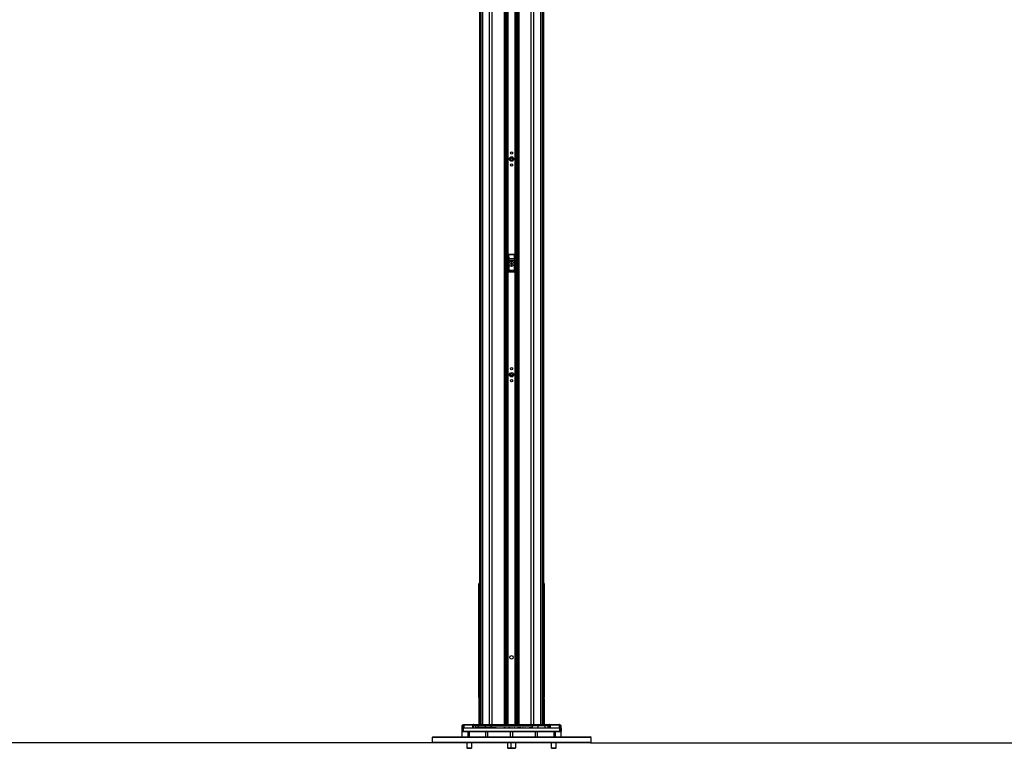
# Model space of a CAD drawing. Header units: millimetres. Extents: x 20 to 26560, y 40 to 17955.
# Tile 11 of 90: x 8008 to 11973, y 1482 to 4413. Entities that reach past the tile are written whole.
import ezdxf

# ---------------------------------------------------------------- set-up
doc = ezdxf.new("R2010")
doc.units = ezdxf.units.MM
doc.header["$LTSCALE"] = 2
doc.layers.add('COMPONENT_GEOMETRY', color=7, linetype='Continuous')
doc.styles.add('SLDTEXTSTYLE0', font='TXT', dxfattribs={"width": 0.75})
doc.dimstyles.new('SLDDIMSTYLE0', dxfattribs={"dimtxt": 150, "dimasz": 6.604, "dimexe": 0, "dimexo": 0.0625, "dimgap": 37.5, "dimtad": 0, "dimtih": 1, "dimtoh": 1, "dimdec": 1, "dimrnd": 1e-09, "dimzin": 12, "dimdsep": 46, "dimtxsty": 'SLDTEXTSTYLE0', "dimsah": 1, "dimcen": 0.09, "dimadec": 0, "dimazin": 3, "dimtfac": 1, "dimtdec": 1, "dimtofl": 0, "dimtmove": 0, "dimatfit": 3, "dimfxl": 1, "dimfrac": 2, "dimtolj": 1, "dimtzin": 12, "dimarcsym": 0})

# ---------------------------------------------------------------- blocks, each defined once
blk = doc.blocks.new('_D_3')
at = {"layer": 'COMPONENT_GEOMETRY', "color": 7}
for p, q in [((9873.9, 7345), (7394.1, 7345)), ((7400.4, 7345), (7400.4, 4671)), ((7100.3, 4640.5), (7054.6, 4640.5)), ((7054.6, 4640.5), (7054.6, 4402.4)), ((7700.5, 4640.5), (7746.2, 4640.5)), ((7746.2, 4640.5), (7746.2, 4402.4)), ((7054.6, 4402.4), (7100.3, 4402.4)), ((7746.2, 4402.4), (7700.5, 4402.4)), ((7400.4, 1504), (7400.4, 4177.9)), ((9668.8, 1504), (7394.1, 1504))]:
    blk.add_line(p, q, dxfattribs=at)
for points in [[(7400.4, 7345), (7399.4, 7338.4), (7401.4, 7338.4)], [(7400.4, 1504), (7401.4, 1510.6), (7399.4, 1510.6)]]:
    blk.add_solid(points, dxfattribs=at)
at = {"layer": 'COMPONENT_GEOMETRY', "color": 7, "char_height": 150, "attachment_point": 1, "style": 'SLDTEXTSTYLE0'}
for s, insert in [('9\'6.98"', (7100.3, 4595.7)), ('2920.5mm', (6908.1, 4371.3))]:
    blk.add_mtext(s, dxfattribs=dict(at, insert=insert))
blk = doc.blocks.new('_D_4')
at = {"layer": 'COMPONENT_GEOMETRY', "color": 7}
for p, q in [((13862.7, 5870.3), (13344, 5870.3)), ((13350.4, 5870.3), (13350.4, 3933.6)), ((13050.3, 3903.2), (13004.6, 3903.2)), ((13004.6, 3903.2), (13004.6, 3665)), ((13650.5, 3903.2), (13696.2, 3903.2)), ((13696.2, 3903.2), (13696.2, 3665)), ((13004.6, 3665), (13050.3, 3665)), ((13696.2, 3665), (13650.5, 3665)), ((13350.4, 1504), (13350.4, 3440.6)), ((10307.8, 1504), (13356.7, 1504))]:
    blk.add_line(p, q, dxfattribs=at)
for points in [[(13350.4, 5870.3), (13349.4, 5863.7), (13351.4, 5863.7)], [(13350.4, 1504), (13351.4, 1510.6), (13349.4, 1510.6)]]:
    blk.add_solid(points, dxfattribs=at)
at = {"layer": 'COMPONENT_GEOMETRY', "color": 7, "char_height": 150, "attachment_point": 1, "style": 'SLDTEXTSTYLE0'}
for s, insert in [('7\'1.95"', (13050.3, 3858.4)), ('2183.2mm', (12858.1, 3634))]:
    blk.add_mtext(s, dxfattribs=dict(at, insert=insert))

msp = doc.modelspace()

# ---------------------------------------------------------------- linework, layer by layer
at = {"color": 8, "linetype": 'Continuous', "lineweight": 25}
for p, q in [((9865.56, 1576.96), (9865.56, 7324.96)), ((9871.02, 7324.96), (9871.02, 1576.96)), ((9899.27, 1576.96), (9899.27, 7324.96)), ((9909.47, 7324.96), (9909.47, 1576.96)), ((9959.38, 1576.96), (9959.38, 7324.96)), ((10017.24, 7324.96), (10017.24, 1576.96)), ((10067.15, 1576.96), (10067.15, 7324.96)), ((10077.35, 7324.96), (10077.35, 1576.96)), ((10105.6, 1576.96), (10105.6, 7324.96)), ((10111.06, 7324.96), (10111.06, 1576.96)), ((9966.59, 1576.96), (9966.59, 5894.85)), ((9969.42, 5894.85), (9969.42, 1576.96)), ((9972.42, 1576.96), (9972.42, 5894.75)), ((9973.84, 5894.73), (9973.84, 1576.96)), ((10002.78, 1576.96), (10002.78, 5894.73)), ((10004.19, 5894.75), (10004.19, 1576.96)), ((10007.19, 1576.96), (10007.19, 5894.85)), ((10010.02, 5894.85), (10010.02, 1576.96)), ((9858.76, 5794.5), (9858.76, 1576.96)), ((10117.86, 1576.96), (10117.86, 5794.52)), ((9857.12, 2142.04), (9858.75, 2142.04)), ((10117.87, 2142.04), (10119.49, 2142.04)), ((10119.9, 2141.61), (10119.49, 2142.04)), ((9858.75, 1732.97), (9857.12, 1732.97)), ((10117.87, 1732.97), (10119.49, 1732.97)), ((9857.3, 1680.66), (9858.75, 1680.66)), ((9857.3, 1576.96), (9857.3, 1680.66)), ((10119.32, 1680.66), (10117.87, 1680.66)), ((10119.32, 1680.66), (10119.3, 1680.93)), ((10119.32, 1680.66), (10119.32, 1576.96)), ((9836.47, 1576.95), (9795.44, 1576.95)), ((9846.02, 1576.37), (9837.79, 1576.37)), ((9926.99, 1564.92), (9904.79, 1564.92)), ((9964.35, 1564.92), (9956.98, 1564.92)), ((9975.86, 1564.92), (9972.72, 1564.92)), ((9982.12, 1564.92), (9979.15, 1564.92)), ((9991.44, 1564.92), (9988.99, 1564.92)), ((10001.41, 1564.92), (9998.75, 1564.92)), ((10004.3, 1564.92), (10003.81, 1564.92)), ((10026, 1564.92), (10012.09, 1564.92)), ((10035.11, 1564.92), (10032.73, 1564.92)), ((10042.52, 1564.92), (10041.85, 1564.92)), ((10071.83, 1564.92), (10059.26, 1564.92)), ((10130.59, 1576.37), (10138.83, 1576.37)), ((10181.18, 1576.95), (10140.14, 1576.95))]:
    msp.add_line(p, q, dxfattribs=at)
at = {"color": 7, "linetype": 'Continuous', "lineweight": 25}
for p, q in [((9963.67, 1576.96), (9963.67, 7324.96)), ((10012.95, 7324.96), (10012.95, 1576.96)), ((9858.75, 5794.49), (9858.75, 1576.96)), ((10117.87, 1576.96), (10117.87, 5794.52)), ((9975.31, 3467.96), (9975.31, 3399.96)), ((9975.49, 3467.78), (9975.31, 3467.96)), ((9975.82, 3452.21), (9975.49, 3467.78)), ((9976.31, 3468.96), (9976.48, 3468.78)), ((10000.31, 3468.96), (9976.31, 3468.96)), ((9976.48, 3468.78), (9976.48, 3468.16)), ((9976.48, 3468.78), (10000.13, 3468.78)), ((9976.48, 3468.16), (9976.81, 3452.58)), ((10000.13, 3468.16), (9976.48, 3468.16)), ((9976.81, 3452.58), (9999.8, 3452.58)), ((9999.8, 3452.58), (10000.13, 3468.16)), ((10000.13, 3468.78), (10000.31, 3468.96)), ((10000.13, 3468.78), (10000.13, 3468.16)), ((10001.13, 3467.78), (10000.8, 3452.21)), ((10001.31, 3467.96), (10001.13, 3467.78)), ((10001.31, 3399.96), (10001.31, 3467.96)), ((9975.89, 3405.85), (9975.89, 3445.09)), ((9975.89, 3445.09), (9976.89, 3445.09)), ((9976.89, 3445.09), (9976.89, 3405.85)), ((9999.73, 3445.09), (9976.89, 3445.09)), ((9985.28, 3429.27), (9985.33, 3432.74)), ((9988.26, 3427.5), (9985.28, 3429.27)), ((9985.33, 3432.74), (9988.36, 3434.42)), ((9991.28, 3429.18), (9988.26, 3427.5)), ((9988.36, 3434.42), (9991.33, 3432.65)), ((9991.33, 3432.65), (9991.28, 3429.18)), ((9999.73, 3405.85), (9999.73, 3445.09)), ((10000.73, 3445.09), (9999.73, 3445.09)), ((10000.73, 3445.09), (10000.73, 3405.85)), ((9975.89, 3405.85), (9976.89, 3405.85)), ((9976.3, 3398.96), (10000.31, 3398.96)), ((9976.39, 3400.04), (10000.23, 3400.04)), ((9999.78, 3403.87), (9976.84, 3403.87)), ((9976.89, 3405.85), (9999.73, 3405.85)), ((10000.73, 3405.85), (9999.73, 3405.85)), ((9856.71, 2141.61), (9856.71, 1718.69)), ((9857.12, 1732.97), (9857.12, 2142.04)), ((10119.49, 2142.04), (10119.49, 1732.97)), ((10119.91, 1718.69), (10119.91, 2141.61)), ((9856.71, 1718.69), (9856.71, 1718.98)), ((9856.73, 1718.4), (9856.71, 1718.44)), ((9856.74, 1716.1), (9856.71, 1717.26)), ((9856.71, 1715.29), (9856.71, 1702.18)), ((9856.76, 1715.4), (9856.75, 1715.64)), ((10119.68, 1705.27), (10119.7, 1707.57)), ((10119.84, 1705.14), (10119.68, 1705.27)), ((10119.68, 1704.48), (10119.84, 1705.14)), ((10119.7, 1707.57), (10119.83, 1706.49)), ((10119.83, 1706.49), (10119.71, 1708.31)), ((10119.71, 1706.49), (10119.83, 1706.49)), ((10119.71, 1705.14), (10119.84, 1705.14)), ((10119.78, 1705.08), (10119.91, 1705.08)), ((10119.88, 1716.1), (10119.91, 1717.26)), ((10119.91, 1715.29), (10119.91, 1715.39)), ((10119.91, 1702.18), (10119.91, 1715.29)), ((9856.71, 1699.79), (9856.71, 1699.05)), ((9856.72, 1689.59), (9856.71, 1689.46)), ((9856.71, 1689.46), (9856.71, 1685.96)), ((9856.71, 1676.62), (9856.71, 1576.96)), ((9856.91, 1703.29), (9856.72, 1703.29)), ((9856.8, 1692.04), (9856.73, 1689.96)), ((9856.91, 1696.95), (9856.83, 1693.07)), ((9856.95, 1703.43), (9856.93, 1698.55)), ((9857.11, 1689.96), (9857.11, 1692.04)), ((9857.11, 1689.59), (9857.31, 1689.59)), ((9857.3, 1680.66), (9857.31, 1680.93)), ((10119.37, 1680.46), (10119.3, 1681)), ((10119.32, 1680.79), (10119.3, 1681)), ((10119.51, 1690.93), (10119.31, 1690.93)), ((10119.51, 1689.64), (10119.31, 1689.64)), ((10119.51, 1689.4), (10119.31, 1689.4)), ((10119.51, 1690.93), (10119.51, 1689.64)), ((10119.51, 1689.4), (10119.51, 1689.33)), ((10119.61, 1689.4), (10119.51, 1689.4)), ((10119.68, 1702.06), (10119.68, 1704.48)), ((10119.68, 1701.07), (10119.85, 1704.18)), ((10119.7, 1698.4), (10119.68, 1701.07)), ((10119.86, 1703.43), (10119.7, 1698.4)), ((10119.71, 1704.48), (10119.91, 1704.48)), ((10119.85, 1704.18), (10119.71, 1702.45)), ((10119.71, 1704.18), (10119.85, 1704.18)), ((10119.72, 1697.45), (10119.86, 1703.43)), ((10119.76, 1694.78), (10119.72, 1697.45)), ((10119.84, 1691.59), (10119.78, 1693.85)), ((10119.9, 1689.64), (10119.86, 1690.93)), ((10119.9, 1689.46), (10119.91, 1689.4)), ((10119.91, 1701.55), (10119.91, 1699.05)), ((10119.91, 1699.79), (10119.91, 1701.55)), ((10119.91, 1699.05), (10119.91, 1699.79)), ((10119.91, 1685.96), (10119.91, 1689.46)), ((10119.91, 1576.96), (10119.91, 1676.62)), ((9813.23, 1547.96), (9788.35, 1547.96)), ((9788.35, 1547.96), (9788.35, 1527.96)), ((9789.11, 1550.47), (9789.51, 1573.49)), ((9790.31, 1549.96), (9789.3, 1548.95)), ((9790.11, 1549.96), (9789.61, 1549.96)), ((9790.51, 1573.49), (9790.11, 1550.47)), ((9790.11, 1549.96), (9790.11, 1550.47)), ((9790.11, 1550.47), (9792.2, 1550.47)), ((9790.36, 1549.96), (9790.11, 1549.96)), ((9790.36, 1549.96), (10186.26, 1549.96)), ((9791.51, 1575.46), (9791.51, 1574.48)), ((9791.51, 1575.46), (9795.59, 1575.46)), ((9795.19, 1574.48), (9791.51, 1574.48)), ((9792.2, 1550.47), (9792.53, 1562.99)), ((9792.2, 1549.96), (9792.2, 1550.47)), ((9793.2, 1550.47), (10183.41, 1550.47)), ((10183.09, 1562.99), (9793.53, 1562.99)), ((9794.53, 1563.96), (9794.53, 1564.94)), ((9794.53, 1564.94), (9794.88, 1564.94)), ((9794.53, 1563.96), (10182, 1563.96)), ((9794.88, 1564.94), (9795.19, 1574.48)), ((9794.88, 1563.96), (9794.88, 1564.94)), ((9795.19, 1574.48), (9795.19, 1574.49)), ((9795.44, 1576.95), (9795.31, 1575.46)), ((9836.61, 1575.46), (9795.59, 1575.46)), ((9795.85, 1564.92), (9832.75, 1564.92)), ((9796.16, 1574.49), (9796.16, 1574.46)), ((9834.18, 1574.49), (9796.16, 1574.49)), ((9796.44, 1577.86), (9835.68, 1577.86)), ((9813.23, 1527.96), (9813.23, 1547.96)), ((9885.03, 1547.96), (9817.04, 1547.96)), ((9817.04, 1547.96), (9817.04, 1527.96)), ((9832.75, 1564.92), (9832.96, 1572.03)), ((9833.76, 1574.04), (9834.18, 1574.49)), ((9834.6, 1572.03), (9834.37, 1564.92)), ((9834.37, 1564.92), (9842.26, 1564.92)), ((9842.51, 1572.03), (9834.6, 1572.03)), ((9836.87, 1575.17), (9835.15, 1573.37)), ((9835.15, 1573.37), (9843.08, 1573.37)), ((9836.61, 1575.46), (9836.47, 1576.95)), ((9836.68, 1576.95), (9836.81, 1575.46)), ((9837.79, 1576.37), (9836.87, 1575.46)), ((9839.2, 1576.96), (9847.41, 1576.96)), ((9842.51, 1572.03), (9842.26, 1564.92)), ((9854.22, 1564.92), (9842.26, 1564.92)), ((9842.51, 1572.03), (9854.4, 1572.03)), ((9846.02, 1576.37), (9843.08, 1573.37)), ((9854.81, 1573.37), (9843.08, 1573.37)), ((9846.02, 1576.37), (9856.93, 1576.37)), ((9857.93, 1576.96), (9847.41, 1576.96)), ((9854.4, 1572.03), (9854.22, 1564.92)), ((9882.47, 1564.92), (9854.22, 1564.92)), ((9854.4, 1572.03), (9882.65, 1572.03)), ((9856.93, 1576.37), (9854.81, 1573.37)), ((9883.06, 1573.37), (9854.81, 1573.37)), ((9856.93, 1576.37), (9885.18, 1576.37)), ((9886.18, 1576.96), (9857.93, 1576.96)), ((9882.65, 1572.03), (9882.47, 1564.92)), ((9904.79, 1564.92), (9882.47, 1564.92)), ((9882.65, 1572.03), (9904.84, 1572.03)), ((9885.18, 1576.37), (9883.06, 1573.37)), ((9904.95, 1573.37), (9883.06, 1573.37)), ((9885.03, 1527.96), (9885.03, 1547.96)), ((9885.18, 1576.37), (9905.54, 1576.37)), ((9905.82, 1576.96), (9886.18, 1576.96)), ((9984.5, 1547.96), (9891.62, 1547.96)), ((9891.62, 1547.96), (9891.62, 1527.96)), ((9904.84, 1572.03), (9904.79, 1564.92)), ((9904.84, 1572.03), (10071.78, 1572.03)), ((9905.54, 1576.37), (9904.95, 1573.37)), ((10071.67, 1573.37), (9904.95, 1573.37)), ((9905.54, 1576.37), (10071.07, 1576.37)), ((10070.8, 1576.96), (9905.82, 1576.96)), ((9927.55, 1564.52), (9927.55, 1563.96)), ((9927.77, 1564.52), (9927.77, 1563.96)), ((9928.95, 1564.52), (9928.95, 1563.96)), ((9931.44, 1564.52), (9931.44, 1563.96)), ((9935.39, 1564.52), (9935.39, 1563.96)), ((9939.61, 1563.96), (9939.61, 1564.52)), ((9940.63, 1564.52), (9940.63, 1563.96)), ((9945.08, 1563.96), (9945.08, 1564.52)), ((9950.82, 1563.96), (9950.82, 1564.52)), ((9955.11, 1563.96), (9955.11, 1564.52)), ((9956.63, 1563.96), (9956.63, 1564.52)), ((9964.89, 1564.52), (9964.89, 1563.96)), ((9972.22, 1563.96), (9972.22, 1564.52)), ((9973.17, 1564.46), (9973.17, 1563.96)), ((9973.17, 1564.46), (9973.28, 1564.46)), ((9973.28, 1564.46), (9973.28, 1563.96)), ((9973.28, 1564.46), (9976.11, 1564.46)), ((9976.11, 1564.46), (9976.11, 1563.96)), ((9978.97, 1564.46), (9978.97, 1563.96)), ((9978.97, 1564.46), (9979.02, 1564.46)), ((9979.02, 1564.46), (9979.02, 1563.96)), ((9979.02, 1564.46), (9981.84, 1564.46)), ((9981.84, 1564.46), (9981.84, 1563.96)), ((9982.63, 1564.52), (9982.63, 1563.96)), ((9984.5, 1527.96), (9984.5, 1547.96)), ((9988.46, 1564.46), (9988.46, 1563.96)), ((9990.91, 1564.46), (9990.91, 1563.96)), ((9991.85, 1564.52), (9991.85, 1563.96)), ((10084.99, 1547.96), (9992.12, 1547.96)), ((9992.12, 1547.96), (9992.12, 1527.96)), ((9998.23, 1564.46), (9998.23, 1563.96)), ((9998.23, 1564.46), (9998.45, 1564.46)), ((9998.45, 1564.46), (9998.45, 1563.96)), ((9999.15, 1564.46), (9999.15, 1563.96)), ((9999.15, 1564.46), (10000.9, 1564.46)), ((10000.9, 1564.46), (10000.9, 1563.96)), ((10001.91, 1564.52), (10001.91, 1563.96)), ((10003.29, 1564.46), (10003.29, 1563.96)), ((10003.29, 1564.46), (10003.55, 1564.46)), ((10003.55, 1564.46), (10003.55, 1563.96)), ((10004.82, 1564.46), (10004.82, 1563.96)), ((10007.94, 1564.46), (10007.94, 1563.96)), ((10011.49, 1564.46), (10014.5, 1564.46)), ((10011.56, 1563.96), (10011.56, 1564.52)), ((10014.5, 1564.46), (10014.5, 1563.96)), ((10014.5, 1564.46), (10016.69, 1564.46)), ((10016.69, 1564.46), (10016.69, 1563.96)), ((10017.29, 1564.46), (10017.29, 1563.96)), ((10017.29, 1564.46), (10018.92, 1564.46)), ((10018.92, 1564.46), (10018.92, 1563.96)), ((10018.92, 1564.46), (10020.63, 1564.46)), ((10020.63, 1564.46), (10020.63, 1563.96)), ((10021.15, 1564.46), (10021.15, 1563.96)), ((10021.15, 1564.46), (10023.44, 1564.46)), ((10023.44, 1564.46), (10023.44, 1563.96)), ((10023.44, 1564.46), (10026.23, 1564.46)), ((10026.23, 1564.46), (10026.23, 1563.96)), ((10026.49, 1564.52), (10026.49, 1563.96)), ((10032.34, 1564.46), (10032.34, 1563.96)), ((10032.54, 1563.96), (10032.54, 1564.52)), ((10034.11, 1564.46), (10034.11, 1563.96)), ((10034.11, 1564.46), (10034.22, 1564.46)), ((10034.22, 1564.46), (10034.22, 1563.96)), ((10034.22, 1564.46), (10034.51, 1564.46)), ((10034.51, 1564.46), (10034.51, 1563.96)), ((10034.51, 1564.46), (10035.06, 1564.46)), ((10035.06, 1564.46), (10035.06, 1563.96)), ((10035.06, 1564.46), (10035.62, 1564.46)), ((10035.62, 1564.46), (10035.62, 1563.96)), ((10040.74, 1564.46), (10040.74, 1563.96)), ((10041.5, 1564.46), (10041.5, 1563.96)), ((10041.73, 1564.46), (10041.73, 1563.96)), ((10042.9, 1564.52), (10042.9, 1563.96)), ((10046.47, 1564.46), (10046.47, 1563.96)), ((10050.43, 1563.96), (10050.43, 1564.52)), ((10050.61, 1563.96), (10050.61, 1564.52)), ((10051.66, 1564.52), (10051.66, 1563.96)), ((10058.66, 1564.46), (10058.66, 1563.96)), ((10070.8, 1576.96), (10090.43, 1576.96)), ((10071.07, 1576.37), (10071.67, 1573.37)), ((10091.43, 1576.37), (10071.07, 1576.37)), ((10071.67, 1573.37), (10093.56, 1573.37)), ((10071.78, 1572.03), (10071.83, 1564.92)), ((10093.97, 1572.03), (10071.78, 1572.03)), ((10071.83, 1564.92), (10094.15, 1564.92)), ((10084.99, 1527.96), (10084.99, 1547.96)), ((10090.43, 1576.96), (10118.68, 1576.96)), ((10091.43, 1576.37), (10093.56, 1573.37)), ((10119.68, 1576.37), (10091.43, 1576.37)), ((10159.58, 1547.96), (10091.59, 1547.96)), ((10091.59, 1547.96), (10091.59, 1527.96)), ((10093.56, 1573.37), (10121.81, 1573.37)), ((10093.97, 1572.03), (10094.15, 1564.92)), ((10122.22, 1572.03), (10093.97, 1572.03)), ((10094.15, 1564.92), (10122.4, 1564.92)), ((10118.68, 1576.96), (10129.21, 1576.96)), ((10119.68, 1576.37), (10121.81, 1573.37)), ((10130.59, 1576.37), (10119.68, 1576.37)), ((10121.81, 1573.37), (10133.54, 1573.37)), ((10122.22, 1572.03), (10122.4, 1564.92)), ((10134.11, 1572.03), (10122.22, 1572.03)), ((10122.4, 1564.92), (10134.35, 1564.92)), ((10137.42, 1576.96), (10129.21, 1576.96)), ((10130.59, 1576.37), (10133.54, 1573.37)), ((10141.42, 1573.37), (10133.54, 1573.37)), ((10134.11, 1572.03), (10134.35, 1564.92)), ((10134.11, 1572.03), (10141.97, 1572.03)), ((10142.19, 1564.92), (10134.35, 1564.92)), ((10139.75, 1575.46), (10138.83, 1576.37)), ((10141.42, 1573.37), (10139.69, 1575.17)), ((10139.81, 1575.46), (10139.94, 1576.95)), ((10140.14, 1576.95), (10140.01, 1575.46)), ((10181.03, 1575.46), (10140.01, 1575.46)), ((10140.94, 1577.86), (10180.18, 1577.86)), ((10142.19, 1564.92), (10141.97, 1572.03)), ((10142.36, 1574.49), (10142.78, 1574.04)), ((10181.48, 1574.49), (10142.36, 1574.49)), ((10143.58, 1572.03), (10143.79, 1564.92)), ((10143.79, 1564.92), (10181.06, 1564.92)), ((10159.58, 1527.96), (10159.58, 1547.96)), ((10188.27, 1547.96), (10163.39, 1547.96)), ((10163.39, 1547.96), (10163.39, 1527.96)), ((10181.03, 1575.46), (10185.11, 1575.46)), ((10181.06, 1564.92), (10181.79, 1564.81)), ((10181.31, 1575.46), (10181.18, 1576.95)), ((10181.48, 1574.46), (10181.48, 1574.49)), ((10182.43, 1563.9), (10182, 1563.96)), ((10182.46, 1574.49), (10182.46, 1574.48)), ((10182.46, 1574.48), (10182.77, 1564.83)), ((10185.11, 1574.48), (10182.46, 1574.48)), ((10184.09, 1562.99), (10184.41, 1550.47)), ((10184.41, 1549.96), (10184.41, 1550.47)), ((10184.41, 1550.47), (10186.51, 1550.47)), ((10185.11, 1574.48), (10185.11, 1575.46)), ((10186.51, 1550.47), (10186.11, 1573.49)), ((10186.51, 1549.96), (10186.26, 1549.96)), ((10187.31, 1548.95), (10186.31, 1549.96)), ((10186.51, 1549.96), (10186.51, 1550.47)), ((10187.01, 1549.96), (10186.51, 1549.96)), ((10187.11, 1573.49), (10187.51, 1550.47)), ((10188.27, 1527.96), (10188.27, 1547.96)), ((9671.31, 1527.96), (9668.31, 1524.96)), ((9668.31, 1524.96), (9668.31, 1506.96)), ((10214.58, 1524.96), (9668.31, 1524.96)), ((9668.31, 1506.96), (9671.31, 1503.96)), ((9668.31, 1506.96), (10214.58, 1506.96)), ((9671.31, 1527.96), (10212.46, 1527.96)), ((10212.46, 1527.96), (10305.31, 1527.96)), ((10308.31, 1524.96), (10214.58, 1524.96)), ((10214.58, 1506.96), (10308.31, 1506.96)), ((10308.31, 1524.96), (10305.31, 1527.96)), ((10305.31, 1503.96), (10308.31, 1506.96)), ((10308.31, 1506.96), (10308.31, 1524.96)), ((10212.46, 1503.96), (9671.31, 1503.96)), ((9808.45, 1503.96), (9808.45, 1483.62)), ((9808.45, 1483.62), (9810.1, 1481.96)), ((9808.45, 1483.62), (9812.86, 1483.62)), ((9810.1, 1481.96), (9813.78, 1481.96)), ((9812.86, 1483.62), (9828.45, 1483.62)), ((9813.78, 1481.96), (9826.79, 1481.96)), ((9826.79, 1481.96), (9828.45, 1483.62)), ((9828.45, 1483.62), (9828.45, 1503.96)), ((9971.44, 1503.96), (9971.44, 1483.62)), ((9971.44, 1483.62), (9973.09, 1481.96)), ((9971.44, 1483.62), (9985.18, 1483.62)), ((9973.09, 1481.96), (9986.84, 1481.96)), ((9985.18, 1503.96), (9985.18, 1483.62)), ((9985.18, 1483.62), (9986.84, 1481.96)), ((9985.18, 1483.62), (10003.47, 1483.62)), ((9986.84, 1481.96), (10002.1, 1481.96)), ((10002.1, 1481.96), (10003.53, 1481.96)), ((10003.47, 1483.62), (10005.18, 1483.62)), ((10003.53, 1481.96), (10005.18, 1483.62)), ((10005.18, 1483.62), (10005.18, 1503.96)), ((10148.17, 1503.96), (10148.17, 1483.62)), ((10148.17, 1483.62), (10149.83, 1481.96)), ((10148.17, 1483.62), (10168.17, 1483.62)), ((10149.83, 1481.96), (10166.51, 1481.96)), ((10166.51, 1481.96), (10168.17, 1483.62)), ((10168.17, 1483.62), (10168.17, 1503.96)), ((10305.31, 1503.96), (10212.46, 1503.96))]:
    msp.add_line(p, q, dxfattribs=at)
at = {"color": 7, "linetype": 'Continuous', "lineweight": 25, "flags": 128}
for points in [[(9793.53, 1562.99), (9793.47, 1560.99), (9793.27, 1552.99), (9793.2, 1550.47)], [(9796.16, 1574.46), (9796.09, 1572.46), (9795.85, 1564.92)], [(9833.37, 1563.96), (9833.25, 1563.98), (9833.14, 1564.03), (9833.03, 1564.12), (9832.94, 1564.24), (9832.86, 1564.39), (9832.8, 1564.55), (9832.76, 1564.73), (9832.75, 1564.92)], [(9835.15, 1573.37), (9835.02, 1573.3), (9834.86, 1573.28), (9834.67, 1573.31), (9834.47, 1573.38), (9834.26, 1573.5), (9834.07, 1573.66), (9833.9, 1573.84), (9833.76, 1574.04)], [(9905.82, 1576.96), (9905.78, 1576.95), (9905.75, 1576.92), (9905.71, 1576.87), (9905.67, 1576.81), (9905.64, 1576.72), (9905.6, 1576.62), (9905.57, 1576.51), (9905.54, 1576.37)], [(10070.8, 1576.96), (10070.83, 1576.95), (10070.87, 1576.92), (10070.91, 1576.87), (10070.95, 1576.81), (10070.98, 1576.72), (10071.01, 1576.62), (10071.05, 1576.51), (10071.07, 1576.37)], [(10141.42, 1573.37), (10141.54, 1573.3), (10141.69, 1573.29), (10141.88, 1573.32), (10142.07, 1573.39), (10142.27, 1573.51), (10142.47, 1573.67), (10142.64, 1573.85), (10142.78, 1574.04)], [(10143.19, 1563.96), (10143.31, 1563.98), (10143.42, 1564.03), (10143.52, 1564.12), (10143.61, 1564.24), (10143.68, 1564.39), (10143.74, 1564.55), (10143.78, 1564.73), (10143.79, 1564.92)], [(10181.79, 1564.81), (10181.73, 1566.81), (10181.48, 1574.46)], [(10183.41, 1550.47), (10183.38, 1551.96), (10183.17, 1559.95), (10183.09, 1562.99)]]:
    msp.add_lwpolyline(points, dxfattribs=at)
at = {"color": 7, "linetype": 'Continuous', "lineweight": 25}
for centre, radius in [((9988.31, 3852.96), 9), ((9988.31, 3852.96), 5.83), ((9988.31, 3876.96), 4.5), ((9988.31, 3852.96), 4.13), ((9988.31, 3828.96), 4.5), ((9988.31, 3430.96), 10), ((9988.31, 3430.96), 9.97), ((9988.31, 3430.96), 9.75), ((9988.31, 2984.96), 9), ((9988.31, 2984.96), 5.83), ((9988.31, 3008.96), 4.5), ((9988.31, 2984.96), 4.13), ((9988.31, 2960.96), 4.5), ((9988.31, 1847.96), 7)]:
    msp.add_circle(centre, radius, dxfattribs=at)
for centre, radius, start, end in [((9976.49, 3467.78), 1, 90.1836, 179.8164), ((9976.3, 3467.12), 1.05, 80.0965, 141.02772), ((9976.63, 3451.54), 1.05, 80.0965, 141.02772), ((9999.98, 3451.54), 1.05, 38.97228, 99.9035), ((10000.13, 3467.78), 1, 0.1836, 89.8164), ((10000.31, 3467.12), 1.05, 38.97228, 99.9035), ((9988.31, 3430.96), 3, 119.14683, 179.14683), ((9988.31, 3430.96), 3, 179.14683, 239.14683), ((9988.31, 3430.96), 3, 239.14683, 299.14683), ((9988.31, 3430.96), 3, 59.14683, 119.14683), ((9988.31, 3430.96), 3, 299.14683, 359.14683), ((9988.31, 3430.96), 3, 359.14683, 59.14683), ((9976.31, 3400.97), 0.937, 192.96226, 275.25273), ((9976.85, 3404.87), 1, 180.65691, 269.74871), ((9999.77, 3404.87), 1, 270.25129, 359.34309), ((10000.31, 3400.97), 0.937, 264.74727, 347.03774), ((9861.71, 1685.96), 5, 179.98192, 227.16224), ((9859.3, 1680.66), 2, 105.9665, 172.37256), ((10117.32, 1680.66), 2, 7.62744, 74.0335), ((10114.91, 1685.96), 5, 312.83776, 0.03219), ((9789.61, 1550.46), 0.5, 179, 270), ((9791.51, 1573.46), 2, 90, 179), ((9790.01, 1559.17), 14.34, 88.00162, 91.99838), ((9791.51, 1573.48), 1, 90, 179), ((9793.16, 1578.31), 15.33, 267.63249, 271.367), ((9793.7, 1550.46), 0.5, 178.48712, 269.98617), ((9795.78, 1587.83), 22.91, 267.75597, 270.18459), ((9794.87, 1564.94), 0.985, 270.8082, 358.86095), ((9795.67, 1585.88), 11.4, 267.55695, 272.44305), ((9796.08, 1597.22), 22.77, 267.74829, 270.19416), ((9796.44, 1576.86), 1, 90, 175), ((9833.56, 1571.73), 6.85, 263.2031, 276.7969), ((9833.78, 1578.7), 6.72, 263.00138, 276.99862), ((9833.37, 1564.96), 0.999, 270.02689, 358.02947), ((9833.3, 1574.6), 0.878, 353.16885, 78.42792), ((9835.58, 1576.97), 0.894, 358.43061, 83.40671), ((9835.68, 1576.86), 1, 5, 90), ((9836.58, 1576.08), 0.877, 83.29155, 96.70845), ((9839.2, 1574.96), 2, 90, 135), ((9841.28, 1564.95), 0.99, 270.54678, 358.58792), ((9844.53, 1571.96), 2.02, 135.69298, 178.13155), ((9847.41, 1575.02), 1.94, 90.10104, 135.7072), ((9853.35, 1564.82), 0.881, 281.02808, 6.54647), ((9856.85, 1572.01), 2.45, 146.25515, 179.56383), ((9857.99, 1575.71), 1.25, 92.7971, 147.92528), ((9881.6, 1564.82), 0.881, 281.02808, 6.54647), ((9885.1, 1572.01), 2.45, 146.25515, 179.56383), ((9886.24, 1575.71), 1.25, 92.7971, 147.92528), ((9903.43, 1564.7), 1.38, 327.51857, 9.41028), ((9912.41, 1572.06), 7.57, 169.98797, 180.21549), ((10064.21, 1572.06), 7.57, 359.78451, 10.01203), ((10073.19, 1564.7), 1.38, 170.58972, 212.48143), ((10090.37, 1575.71), 1.25, 32.07472, 87.2029), ((10091.52, 1572.01), 2.45, 0.43617, 33.74485), ((10095.02, 1564.82), 0.881, 173.45353, 258.97192), ((10118.62, 1575.71), 1.25, 32.07472, 87.2029), ((10119.77, 1572.01), 2.45, 0.43617, 33.74485), ((10123.27, 1564.82), 0.881, 173.45353, 258.97192), ((10129.2, 1575.02), 1.94, 44.2928, 89.89896), ((10132.09, 1571.96), 2.02, 1.86845, 44.30702), ((10135.34, 1564.95), 0.99, 181.41208, 269.45322), ((10137.42, 1574.96), 2, 45, 90), ((10140.94, 1576.86), 1, 90, 175), ((10140.04, 1576.08), 0.877, 83.29155, 96.70845), ((10141.04, 1576.97), 0.894, 96.59329, 181.56939), ((10142.77, 1578.91), 6.93, 263.3112, 276.6888), ((10143.19, 1564.96), 0.999, 181.96658, 269.9695), ((10142.99, 1571.93), 7.05, 263.48443, 276.51557), ((10143.23, 1574.61), 0.873, 102.94316, 187.50543), ((10180.18, 1576.86), 1, 5, 90), ((10182.03, 1564.93), 0.97, 180.29453, 268.35123), ((10181.97, 1585.7), 11.22, 267.51189, 272.48811), ((10181.57, 1596.86), 22.4, 269.7809, 272.27194), ((10181.87, 1587.35), 22.54, 269.79068, 272.26397), ((10182.77, 1564.82), 0.975, 180.4364, 249.71416), ((10142.53, 1578.94), 42.64, 339.35114, 340.67264), ((10182.91, 1550.46), 0.5, 270.01383, 1.51288), ((10183.46, 1578.31), 15.33, 268.633, 272.36751), ((10185.11, 1573.46), 2, 1, 90), ((10185.11, 1573.48), 1, 1, 90), ((10186.61, 1559.17), 14.34, 88.00162, 91.99838), ((10187.01, 1550.46), 0.5, 270, 1)]:
    msp.add_arc(centre, radius, start, end, dxfattribs=at)
at = {"color": 8, "linetype": 'Continuous', "lineweight": 25}
for centre, radius, start, end in [((9861.62, 1688.99), 4.61, 181.52489, 231.41585), ((9858.72, 1704.53), 12.94, 262.81079, 270.12309), ((10117.9, 1704.53), 12.94, 269.87691, 277.18921), ((10114.99, 1688.99), 4.61, 308.58415, 358.47511)]:
    msp.add_arc(centre, radius, start, end, dxfattribs=at)
at = {"color": 7, "linetype": 'Continuous', "lineweight": 25}
for centre, major_axis, ratio, start_param, end_param in [((9976.31, 3467.96), (-0.709, 0.709), 0.9972647, 5.4991567, 7.0672139), ((9974.89, 3445.09), (0, 19), 0.0524078, 4.712389, 5.0963614), ((9975.89, 3445.09), (0, 20), 0.0497874, 4.712389, 5.0963614), ((10000.73, 3445.09), (0, 20), 0.0497874, 1.1868239, 1.5707963), ((10000.31, 3467.96), (0.709, 0.709), 0.9972647, 5.4991567, 7.0672139), ((10001.73, 3445.09), (0, 19), 0.0524078, 1.1868239, 1.5707963), ((9975.28, 3402.93), (0, 3), 0.0524078, 3.2957494, 3.9047052), ((9975.95, 3389.73), (0, 15.25), 0.0524078, 0.1298247, 0.7631125), ((9975.84, 3405.85), (0, 1), 0.0524078, 3.2714173, 4.712389), ((9976.28, 3402.93), (0, 4), 0.0393058, 3.270191, 3.9047052), ((9976.94, 3389.73), (0, 14.25), 0.0560842, 0.1298247, 0.7631125), ((9976.83, 3405.85), (0, 2), 0.0262039, 3.2714173, 4.712389), ((9999.78, 3405.85), (0, 2), 0.0262039, 1.5707963, 3.011768), ((9999.67, 3389.73), (0, 14.25), 0.0560842, 5.5200728, 6.1533606), ((10000.33, 3402.93), (0, 4), 0.0393058, 2.3784801, 3.0129943), ((10000.78, 3405.85), (0, 1), 0.0524078, 1.5707963, 3.011768), ((10000.67, 3389.73), (0, 15.25), 0.0524078, 5.5200728, 6.1533606), ((10001.33, 3402.93), (0, 3), 0.0524078, 2.3784801, 2.9874359), ((9790.11, 1550.46), (1, -0.01), 0.0087242, 1.5710248, 3.1415165), ((10186.51, 1550.46), (1, 0.01), 0.0087242, 0.0000761, 1.5705679)]:
    msp.add_ellipse(centre, major_axis=major_axis, ratio=ratio, start_param=start_param, end_param=end_param, dxfattribs=at)
for points, knots in [([(9976.3, 3398.96), (9976.19, 3398.97), (9975.97, 3398.99), (9975.67, 3399.16), (9975.45, 3399.41), (9975.33, 3399.7), (9975.31, 3399.89), (9975.31, 3399.96)], [0, 0, 0, 0, 0.2130781, 0.4261656, 0.6391551, 0.8530347, 1, 1, 1, 1]), ([(10001.31, 3399.96), (10001.3, 3399.85), (10001.28, 3399.62), (10001.1, 3399.32), (10000.85, 3399.09), (10000.57, 3398.98), (10000.39, 3398.96), (10000.31, 3398.96)], [0, 0, 0, 0, 0.2172718, 0.4346343, 0.6498984, 0.8634124, 1, 1, 1, 1]), ([(9858.75, 2147.68), (9858.63, 2147.53), (9858.44, 2147.27), (9858.05, 2146.64), (9857.6, 2145.79), (9857.16, 2144.68), (9856.79, 2143.25), (9856.74, 2142.18), (9856.71, 2141.61)], [0, 0, 0, 0, 0.2449502, 0.4234556, 0.5440681, 0.6742154, 0.8286962, 1, 1, 1, 1]), ([(9857.12, 2142.04), (9857.22, 2143.4), (9857.36, 2145.29), (9858.44, 2146.81), (9858.75, 2147.25)], [0, 0, 0, 0, 0.7155915, 1, 1, 1, 1]), ([(10119.88, 2141.61), (10119.88, 2141.99), (10119.88, 2142.87), (10119.61, 2144.14), (10119.22, 2145.31), (10118.82, 2146.17), (10118.48, 2146.79), (10118.17, 2147.27), (10117.97, 2147.55), (10117.88, 2147.67), (10117.87, 2147.68)], [0, 0, 0, 0, 0.1151193, 0.2668633, 0.3976647, 0.5119229, 0.6252924, 0.7718335, 0.9775569, 1, 1, 1, 1]), ([(10117.87, 2147.25), (10118.18, 2146.81), (10119.25, 2145.29), (10119.39, 2143.4), (10119.49, 2142.04)], [0, 0, 0, 0, 0.2844085, 1, 1, 1, 1]), ([(9856.71, 1718.98), (9856.71, 1719.09), (9856.72, 1719.3), (9856.73, 1718.96), (9856.75, 1718.1), (9856.77, 1716.86), (9856.77, 1715.55), (9856.77, 1714.72), (9856.77, 1714.38)], [0, 0, 0, 0, 0.2033055, 0.3772325, 0.5573721, 0.7229109, 0.8900688, 1, 1, 1, 1]), ([(9856.74, 1714.13), (9856.74, 1714.2), (9856.74, 1714.42), (9856.72, 1714.34), (9856.71, 1714.78), (9856.71, 1715.23), (9856.71, 1715.28), (9856.71, 1715.29)], [0, 0, 0, 0, 0.0945154, 0.2814431, 0.5925532, 0.9080988, 1, 1, 1, 1]), ([(9856.71, 1702.18), (9856.71, 1702.18), (9856.71, 1702.22), (9856.72, 1703.01), (9856.73, 1704.34), (9856.74, 1705.47), (9856.74, 1705.94)], [0, 0, 0, 0, 0.0458743, 0.3983186, 0.7507829, 1, 1, 1, 1]), ([(9856.74, 1716.52), (9856.74, 1716.54), (9856.74, 1716.59), (9856.74, 1716.64), (9856.74, 1716.68), (9856.74, 1716.67), (9856.75, 1716.57), (9856.75, 1716.41), (9856.75, 1716.25), (9856.75, 1716.13), (9856.75, 1716.03), (9856.75, 1715.96), (9856.75, 1715.89), (9856.75, 1715.84), (9856.75, 1715.81), (9856.75, 1715.82), (9856.75, 1715.82)], [0, 0, 0, 0, 0.0397425, 0.0792836, 0.1439144, 0.2488803, 0.4143089, 0.5850675, 0.6635906, 0.7297286, 0.7734478, 0.8174998, 0.8554137, 0.9041037, 0.9766355, 1, 1, 1, 1]), ([(9856.74, 1715.84), (9856.74, 1715.88), (9856.74, 1715.95), (9856.74, 1716.12), (9856.74, 1716.27), (9856.74, 1716.38), (9856.74, 1716.46), (9856.74, 1716.51), (9856.74, 1716.52)], [0, 0, 0, 0, 0.337448, 0.6073925, 0.7526128, 0.8646193, 0.9450396, 1, 1, 1, 1]), ([(9856.95, 1704.88), (9856.91, 1706.55), (9856.82, 1709.93), (9856.77, 1712.72), (9856.74, 1714.13)], [0, 0, 0, 0, 0.4954474, 1, 1, 1, 1]), ([(9856.74, 1705.94), (9856.76, 1705.71), (9856.81, 1705.25), (9856.91, 1704.04), (9856.95, 1703.43)], [0, 0, 0, 0, 0.4934454, 1, 1, 1, 1]), ([(9856.77, 1714.38), (9856.8, 1712.93), (9856.85, 1709.98), (9856.92, 1706.59), (9856.95, 1704.88)], [0, 0, 0, 0, 0.4956871, 1, 1, 1, 1]), ([(9857.1, 1691.69), (9857.11, 1700.35), (9857.12, 1714.11), (9857.12, 1727.87), (9857.12, 1732.97)], [0, 0, 0, 0, 0.6297853, 1, 1, 1, 1]), ([(10119.49, 1732.97), (10119.49, 1727.87), (10119.5, 1714.11), (10119.51, 1700.35), (10119.52, 1691.69)], [0, 0, 0, 0, 0.3702147, 1, 1, 1, 1]), ([(10119.71, 1708.31), (10119.73, 1709.7), (10119.77, 1712.47), (10119.84, 1714.92), (10119.87, 1715.82), (10119.88, 1716.1)], [0, 0, 0, 0, 0.4088162, 0.81762945, 1, 1, 1, 1]), ([(10119.79, 1719.79), (10119.82, 1719.22), (10119.88, 1718.07), (10119.91, 1718.1), (10119.91, 1718.61), (10119.91, 1718.69)], [0, 0, 0, 0, 0.4517105, 0.9034289, 1, 1, 1, 1]), ([(10119.91, 1717.26), (10119.9, 1717.29), (10119.88, 1717.37), (10119.82, 1718.98), (10119.79, 1719.79)], [0, 0, 0, 0, 0.4994679, 1, 1, 1, 1]), ([(10119.91, 1715.39), (10119.9, 1715.32), (10119.9, 1715.17), (10119.87, 1714.02), (10119.85, 1712.32), (10119.83, 1710.2), (10119.83, 1707.92), (10119.84, 1705.72), (10119.86, 1703.86), (10119.89, 1702.56), (10119.91, 1701.91), (10119.91, 1702.09), (10119.91, 1702.18)], [0, 0, 0, 0, 0.1013164, 0.2026324, 0.303959, 0.4052888, 0.5066036, 0.6079049, 0.7092132, 0.8105391, 0.9118691, 1, 1, 1, 1]), ([(10119.87, 1718.21), (10119.87, 1718.14), (10119.87, 1717.96), (10119.86, 1717.63), (10119.86, 1717.41)], [0, 0, 0, 0, 0.339083, 1, 1, 1, 1]), ([(9856.71, 1685.96), (9856.71, 1685.96), (9856.69, 1685.74), (9856.77, 1686.47), (9856.93, 1688.06), (9857.01, 1688.86)], [0, 0, 0, 0, 0.0002089, 0.4914548, 1, 1, 1, 1]), ([(9856.71, 1701.84), (9856.72, 1700.71), (9856.73, 1698.42), (9856.77, 1694.99), (9856.79, 1692.76), (9856.8, 1692.04)], [0, 0, 0, 0, 0.395931, 0.8033472, 1, 1, 1, 1]), ([(9856.83, 1693.07), (9856.81, 1694.32), (9856.77, 1696.86), (9856.72, 1699.75), (9856.71, 1701.24), (9856.71, 1701.84)], [0, 0, 0, 0, 0.3664268, 0.7434747, 1, 1, 1, 1]), ([(9856.73, 1689.96), (9856.73, 1691.54), (9856.72, 1694.75), (9856.71, 1698), (9856.71, 1699.58), (9856.71, 1699.79)], [0, 0, 0, 0, 0.45712437, 0.92750349, 1, 1, 1, 1]), ([(9856.71, 1699.05), (9856.71, 1698.4), (9856.71, 1696.22), (9856.72, 1692.99), (9856.72, 1690.45), (9856.72, 1689.59)], [0, 0, 0, 0, 0.2216775, 0.7392433, 1, 1, 1, 1]), ([(9856.72, 1703.29), (9856.74, 1702.43), (9856.78, 1700.69), (9856.86, 1698.21), (9856.91, 1696.95)], [0, 0, 0, 0, 0.4931773, 1, 1, 1, 1]), ([(9856.93, 1698.55), (9856.88, 1699.54), (9856.79, 1701.53), (9856.75, 1702.7), (9856.72, 1703.29)], [0, 0, 0, 0, 0.4927152, 1, 1, 1, 1]), ([(9857.3, 1680.66), (9857.18, 1679.76), (9856.93, 1677.94), (9856.73, 1676.57), (9856.73, 1676.61), (9856.73, 1676.62)], [0, 0, 0, 0, 0.3644957, 0.7364893, 1, 1, 1, 1]), ([(9857.23, 1680.28), (9857.18, 1679.95), (9857.04, 1678.9), (9856.88, 1677.76), (9856.77, 1677.01), (9856.74, 1676.8), (9856.73, 1676.73), (9856.73, 1676.74), (9856.73, 1676.75)], [0, 0, 0, 0, 0.1423052, 0.454371, 0.7644143, 0.9198446, 0.9963777, 1, 1, 1, 1]), ([(9857.01, 1688.86), (9857.01, 1688.9), (9857.03, 1689.07), (9857.06, 1689.53), (9857.08, 1690.26), (9857.09, 1690.99), (9857.1, 1691.42), (9857.1, 1691.69)], [0, 0, 0, 0, 0.07016305, 0.36157818, 0.65226807, 0.7852691, 1, 1, 1, 1]), ([(10119.87, 1676.81), (10119.88, 1676.8), (10119.88, 1676.79), (10119.88, 1676.77), (10119.88, 1676.75), (10119.89, 1676.74), (10119.88, 1676.78), (10119.84, 1677.05), (10119.72, 1677.93), (10119.58, 1678.9), (10119.47, 1679.69), (10119.46, 1679.77)], [0, 0, 0, 0, 0.0012641, 0.0048346, 0.0117497, 0.0311307, 0.112149, 0.3300959, 0.646098, 0.9659683, 1, 1, 1, 1]), ([(10119.52, 1691.69), (10119.52, 1691.43), (10119.52, 1690.83), (10119.54, 1690.06), (10119.57, 1689.33), (10119.59, 1689.04), (10119.61, 1688.86)], [0, 0, 0, 0, 0.2084648, 0.4851414, 0.6864177, 1, 1, 1, 1]), ([(10119.61, 1688.86), (10119.63, 1688.67), (10119.73, 1687.65), (10119.87, 1686.31), (10119.9, 1686.08), (10119.91, 1685.96)], [0, 0, 0, 0, 0.1074284, 0.5476641, 1, 1, 1, 1]), ([(10119.9, 1676.63), (10119.9, 1676.63), (10119.9, 1676.64), (10119.9, 1676.65), (10119.89, 1676.68), (10119.89, 1676.7), (10119.89, 1676.73), (10119.88, 1676.8), (10119.84, 1677.08), (10119.74, 1677.74), (10119.71, 1678)], [0, 0, 0, 0, 0.0002792, 0.0043215, 0.0099491, 0.0207818, 0.0514383, 0.1862873, 0.6753203, 1, 1, 1, 1]), ([(10119.87, 1702.74), (10119.86, 1701.31), (10119.84, 1698.42), (10119.79, 1696.01), (10119.76, 1694.78)], [0, 0, 0, 0, 0.4921251, 1, 1, 1, 1]), ([(10119.78, 1693.85), (10119.8, 1695.22), (10119.85, 1697.98), (10119.86, 1701.14), (10119.87, 1702.74)], [0, 0, 0, 0, 0.49296194, 1, 1, 1, 1]), ([(10119.88, 1702.16), (10119.88, 1700.36), (10119.87, 1696.74), (10119.85, 1693.32), (10119.84, 1691.59)], [0, 0, 0, 0, 0.49540761, 1, 1, 1, 1]), ([(10119.86, 1690.93), (10119.87, 1692.72), (10119.88, 1696.37), (10119.88, 1700.2), (10119.88, 1702.16)], [0, 0, 0, 0, 0.4907636, 1, 1, 1, 1]), ([(10119.9, 1701.55), (10119.9, 1699.93), (10119.9, 1696.65), (10119.9, 1692.62), (10119.9, 1690.3), (10119.9, 1689.64)], [0, 0, 0, 0, 0.4109164, 0.8337494, 1, 1, 1, 1]), ([(10119.91, 1689.4), (10119.91, 1691.03), (10119.91, 1694.34), (10119.9, 1698.42), (10119.9, 1700.78), (10119.9, 1701.55)], [0, 0, 0, 0, 0.3954651, 0.8023983, 1, 1, 1, 1]), ([(9788.35, 1547.96), (9788.49, 1548.1), (9788.77, 1548.4), (9789.07, 1548.71), (9789.27, 1548.92), (9789.29, 1548.94), (9789.3, 1548.95)], [0, 0, 0, 0, 0.2513553, 0.5085036, 0.7603097, 1, 1, 1, 1]), ([(9792.2, 1550.47), (9792.32, 1550.47), (9792.54, 1550.47), (9792.84, 1550.47), (9793.07, 1550.47), (9793.18, 1550.47), (9793.2, 1550.47), (9793.2, 1550.47)], [0, 0, 0, 0, 0.2190619, 0.4380851, 0.6570122, 0.875883, 1, 1, 1, 1]), ([(9792.53, 1562.99), (9792.54, 1563.12), (9792.57, 1563.48), (9792.8, 1564.02), (9793.25, 1564.53), (9793.85, 1564.88), (9794.3, 1564.92), (9794.53, 1564.94)], [0, 0, 0, 0, 0.1268064, 0.3449972, 0.5632725, 0.7816381, 1, 1, 1, 1]), ([(9794.53, 1563.96), (9794.41, 1563.95), (9794.19, 1563.93), (9793.89, 1563.75), (9793.66, 1563.5), (9793.55, 1563.23), (9793.53, 1563.05), (9793.53, 1562.99)], [0, 0, 0, 0, 0.2185034, 0.43688398, 0.65509038, 0.87320646, 1, 1, 1, 1]), ([(9795.19, 1574.49), (9795.2, 1574.56), (9795.21, 1574.66), (9795.3, 1574.84), (9795.46, 1575.05), (9795.81, 1575.27), (9796.27, 1575.42), (9796.64, 1575.46), (9796.82, 1575.46), (9796.82, 1575.46)], [0, 0, 0, 0, 0.0864536, 0.1287766, 0.2715723, 0.4450725, 0.7292406, 0.9944303, 1, 1, 1, 1]), ([(9796.82, 1575.46), (9796.82, 1575.46), (9796.74, 1575.46), (9796.59, 1575.42), (9796.4, 1575.28), (9796.27, 1575.05), (9796.2, 1574.84), (9796.17, 1574.66), (9796.16, 1574.56), (9796.16, 1574.49)], [0, 0, 0, 0, 0.0056291, 0.2722083, 0.5553418, 0.7277424, 0.8702918, 0.9107546, 1, 1, 1, 1]), ([(9817.04, 1547.96), (9816.98, 1548.24), (9816.86, 1548.8), (9816.03, 1549.04), (9814.77, 1548.78), (9813.76, 1548.24), (9813.23, 1547.96)], [0, 0, 0, 0, 0.2543396, 0.5102253, 0.7443497, 1, 1, 1, 1]), ([(9832.96, 1572.03), (9832.96, 1572.15), (9832.99, 1572.6), (9833.23, 1573.36), (9833.58, 1573.82), (9833.76, 1574.04)], [0, 0, 0, 0, 0.1521102, 0.5802935, 1, 1, 1, 1]), ([(9836.87, 1575.17), (9836.88, 1575.18), (9836.91, 1575.22), (9836.91, 1575.26), (9836.85, 1575.29), (9836.79, 1575.3), (9836.71, 1575.3), (9836.56, 1575.28), (9836.28, 1575.23), (9835.9, 1575.12), (9835.2, 1574.9), (9834.64, 1574.68), (9834.23, 1574.52), (9834.18, 1574.49)], [0, 0, 0, 0, 0.0431445, 0.1259476, 0.1607997, 0.1774461, 0.2069217, 0.2330531, 0.2974143, 0.4166144, 0.5496491, 0.9410554, 1, 1, 1, 1]), ([(9835.15, 1573.37), (9835.03, 1573.22), (9834.82, 1572.98), (9834.67, 1572.55), (9834.61, 1572.25), (9834.6, 1572.11), (9834.6, 1572.03)], [0, 0, 0, 0, 0.44285671, 0.75011801, 0.85905566, 1, 1, 1, 1]), ([(9836.2, 1575.46), (9836.27, 1575.46), (9836.48, 1575.46), (9836.81, 1575.46), (9837.03, 1575.46), (9837.12, 1575.46)], [0, 0, 0, 0, 0.2159277, 0.6453345, 1, 1, 1, 1]), ([(9837.12, 1575.46), (9837.11, 1575.44), (9837.09, 1575.41), (9836.95, 1575.26), (9836.87, 1575.17), (9836.87, 1575.17)], [0, 0, 0, 0, 0.4282009, 0.9887622, 1, 1, 1, 1]), ([(9891.62, 1547.96), (9891.25, 1548.24), (9890.5, 1548.8), (9888.83, 1549.04), (9886.91, 1548.78), (9885.68, 1548.24), (9885.03, 1547.96)], [0, 0, 0, 0, 0.2543396, 0.5102253, 0.7443497, 1, 1, 1, 1]), ([(9992.12, 1547.96), (9991.53, 1548.24), (9990.35, 1548.8), (9988.28, 1549.04), (9986.22, 1548.78), (9985.09, 1548.24), (9984.5, 1547.96)], [0, 0, 0, 0, 0.2543396, 0.5102253, 0.7443497, 1, 1, 1, 1]), ([(9988.46, 1564.46), (9988.52, 1564.46), (9988.63, 1564.46), (9988.85, 1564.46), (9989.23, 1564.46), (9989.6, 1564.46), (9990.17, 1564.46), (9990.61, 1564.46), (9990.91, 1564.46)], [0, 0, 0, 0, 0.1538082, 0.3425052, 0.4333459, 0.5586199, 0.7027663, 1, 1, 1, 1]), ([(9998.45, 1564.46), (9998.49, 1564.46), (9998.56, 1564.46), (9998.74, 1564.46), (9998.94, 1564.46), (9999.08, 1564.46), (9999.15, 1564.46)], [0, 0, 0, 0, 0.28638175, 0.54697276, 0.76027363, 1, 1, 1, 1]), ([(10003.55, 1564.46), (10003.77, 1564.46), (10004.17, 1564.46), (10004.62, 1564.46), (10004.82, 1564.46)], [0, 0, 0, 0, 0.5585215, 1, 1, 1, 1]), ([(10016.69, 1564.46), (10016.77, 1564.46), (10016.92, 1564.46), (10017.1, 1564.46), (10017.22, 1564.46), (10017.26, 1564.46), (10017.29, 1564.46)], [0, 0, 0, 0, 0.2863264, 0.5448384, 0.7577681, 1, 1, 1, 1]), ([(10020.63, 1564.46), (10020.66, 1564.46), (10020.7, 1564.46), (10020.82, 1564.46), (10020.98, 1564.46), (10021.09, 1564.46), (10021.15, 1564.46)], [0, 0, 0, 0, 0.30009621, 0.55834661, 0.76308652, 1, 1, 1, 1]), ([(10040.74, 1564.46), (10040.92, 1564.46), (10041.25, 1564.46), (10041.42, 1564.46), (10041.5, 1564.46)], [0, 0, 0, 0, 0.5614581, 1, 1, 1, 1]), ([(10091.59, 1547.96), (10090.94, 1548.24), (10089.66, 1548.8), (10087.74, 1549.04), (10086.09, 1548.78), (10085.37, 1548.24), (10084.99, 1547.96)], [0, 0, 0, 0, 0.2543396, 0.5102253, 0.7443497, 1, 1, 1, 1]), ([(10139.69, 1575.17), (10139.69, 1575.17), (10139.6, 1575.26), (10139.46, 1575.42), (10139.45, 1575.45), (10139.44, 1575.46)], [0, 0, 0, 0, 0.0109178, 0.61059, 1, 1, 1, 1]), ([(10139.44, 1575.46), (10139.51, 1575.46), (10139.68, 1575.46), (10140.11, 1575.46), (10140.7, 1575.46), (10141.78, 1575.46), (10142.49, 1575.46), (10143.03, 1575.46)], [0, 0, 0, 0, 0.0583198, 0.1651754, 0.3320815, 0.497812, 1, 1, 1, 1]), ([(10142.36, 1574.49), (10141.94, 1574.66), (10141.39, 1574.88), (10140.61, 1575.12), (10140.25, 1575.22), (10140.01, 1575.26), (10139.9, 1575.28), (10139.81, 1575.28), (10139.74, 1575.28), (10139.69, 1575.27), (10139.66, 1575.24), (10139.66, 1575.21), (10139.69, 1575.18), (10139.69, 1575.17), (10139.69, 1575.17)], [0, 0, 0, 0, 0.4565942, 0.5954915, 0.7184068, 0.7663906, 0.782988, 0.813213, 0.8403018, 0.87304, 0.8963889, 0.9777181, 0.9905585, 1, 1, 1, 1]), ([(10141.97, 1572.03), (10141.95, 1572.21), (10141.93, 1572.41), (10141.82, 1572.77), (10141.67, 1573.08), (10141.49, 1573.29), (10141.42, 1573.37)], [0, 0, 0, 0, 0.3242771, 0.3574984, 0.7326396, 1, 1, 1, 1]), ([(10142.78, 1574.04), (10142.88, 1573.91), (10143.15, 1573.59), (10143.48, 1572.91), (10143.55, 1572.32), (10143.58, 1572.03)], [0, 0, 0, 0, 0.2501906, 0.6226722, 1, 1, 1, 1]), ([(10163.39, 1547.96), (10162.86, 1548.24), (10161.8, 1548.8), (10160.56, 1549.04), (10159.76, 1548.78), (10159.64, 1548.24), (10159.58, 1547.96)], [0, 0, 0, 0, 0.2543396, 0.5102253, 0.7443497, 1, 1, 1, 1]), ([(10181.48, 1574.49), (10181.48, 1574.56), (10181.47, 1574.66), (10181.44, 1574.84), (10181.37, 1575.07), (10181.21, 1575.3), (10181.02, 1575.43), (10180.87, 1575.46), (10180.81, 1575.46), (10180.81, 1575.46)], [0, 0, 0, 0, 0.0882837, 0.1288784, 0.2707104, 0.4826612, 0.7809625, 0.9943991, 1, 1, 1, 1]), ([(10180.81, 1575.46), (10180.82, 1575.46), (10180.96, 1575.46), (10181.3, 1575.43), (10181.77, 1575.3), (10182.16, 1575.07), (10182.35, 1574.84), (10182.43, 1574.66), (10182.45, 1574.56), (10182.46, 1574.49)], [0, 0, 0, 0, 0.0055437, 0.2176938, 0.5166789, 0.7299402, 0.8720141, 0.9143767, 1, 1, 1, 1]), ([(10183.09, 1562.99), (10183.08, 1563.1), (10183.05, 1563.32), (10182.87, 1563.62), (10182.65, 1563.81), (10182.49, 1563.88), (10182.43, 1563.9)], [0, 0, 0, 0, 0.2804805, 0.560909, 0.8413523, 1, 1, 1, 1]), ([(10182.77, 1564.83), (10182.88, 1564.78), (10183.21, 1564.64), (10183.65, 1564.25), (10184.01, 1563.67), (10184.06, 1563.22), (10184.09, 1562.99)], [0, 0, 0, 0, 0.1585906, 0.4390359, 0.719519, 1, 1, 1, 1]), ([(10183.41, 1550.47), (10183.43, 1550.47), (10183.46, 1550.47), (10183.64, 1550.47), (10183.9, 1550.47), (10184.17, 1550.47), (10184.35, 1550.47), (10184.41, 1550.47)], [0, 0, 0, 0, 0.2189109, 0.4378042, 0.6566743, 0.8755985, 1, 1, 1, 1]), ([(10187.31, 1548.95), (10187.31, 1548.96), (10187.29, 1548.98), (10187.37, 1548.9), (10187.54, 1548.72), (10187.84, 1548.4), (10188.13, 1548.11), (10188.27, 1547.96)], [0, 0, 0, 0, 0.0207805, 0.2514932, 0.4890127, 0.7413133, 1, 1, 1, 1])]:
    msp.add_open_spline(points, degree=3, knots=knots, dxfattribs=at)
at = {"color": 8, "linetype": 'Continuous', "lineweight": 25}
for points, knots in [([(9857.12, 2142.04), (9857.05, 2141.97), (9856.82, 2141.74), (9856.62, 2141.51), (9856.72, 2141.61), (9856.72, 2141.61)], [0, 0, 0, 0, 0.29824354, 0.97234105, 1, 1, 1, 1]), ([(10119.88, 1676.62), (10119.89, 1676.57), (10119.92, 1676.4), (10119.73, 1677.66), (10119.45, 1679.7), (10119.32, 1680.66)], [0, 0, 0, 0, 0.1700441, 0.6062517, 1, 1, 1, 1])]:
    msp.add_open_spline(points, degree=3, knots=knots, dxfattribs=at)

# ---------------------------------------------------------------- dimensions: what is measured, and where the dimension line sits
at = {"layer": 'COMPONENT_GEOMETRY', "color": 7}
for base, p1, p2, picture, middle in [((7400.43, 1503.96), (9876.44, 7344.96), (9671.31, 1503.96), '_D_3', (7400.43, 4424.46)), ((13350.37, 1503.96), (13865.23, 5870.29), (10305.31, 1503.96), '_D_4', (13350.37, 3687.12))]:
    dim = msp.add_linear_dim(base=base, p1=p1, p2=p2, angle=90, dimstyle='SLDDIMSTYLE0', dxfattribs=at)
    dim.commit()
    dim.dimension.update_dxf_attribs({"geometry": picture, "text_midpoint": middle, "dimtype": 160})

doc.saveas('drawing.dxf')
